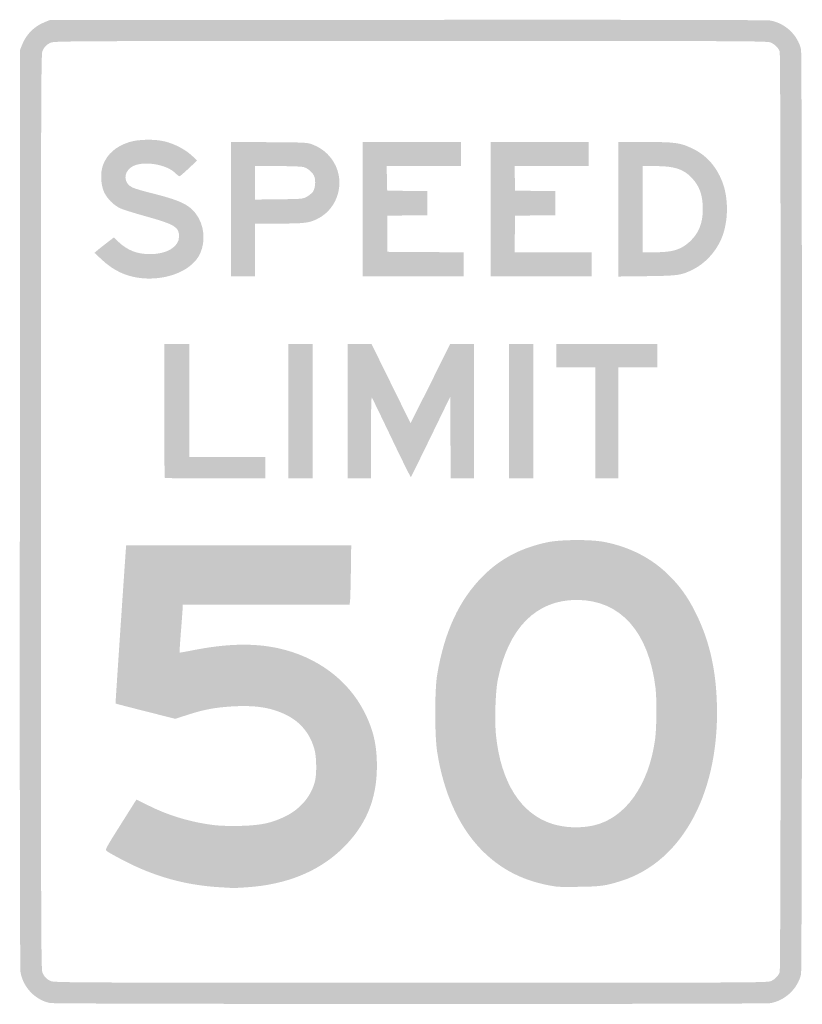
# Model space of a CAD drawing. Header units: inches. Extents: x -11.9 to 11.9, y -15 to 15.
import ezdxf

# ---------------------------------------------------------------- set-up
doc = ezdxf.new("R2010")
doc.units = ezdxf.units.IN
doc.header["$MEASUREMENT"] = 0

msp = doc.modelspace()

# ---------------------------------------------------------------- hatches: boundary and pattern name
h = msp.add_hatch(color=7)
edge = h.paths.add_edge_path()
edge.add_spline(control_points=[(-10.989, -14.969), (-11.438, -14.881), (-11.807, -14.5), (-11.893, -14.036), (-11.912, -13.936), (-11.919, -9.121), (-11.914, 0.099)], knot_values=[0, 0, 0, 0, 1, 1, 1, 2, 2, 2, 2], degree=3, periodic=0)
edge.add_line((-11.914, 0.099), (-11.907, 14.082))
edge.add_line((-11.907, 14.082), (-11.841, 14.244))
edge.add_spline(control_points=[(-11.841, 14.244), (-11.716, 14.555), (-11.476, 14.795), (-11.162, 14.921)], knot_values=[0, 0, 0, 0, 1, 1, 1, 1], degree=3, periodic=0)
edge.add_line((-11.162, 14.921), (-11.003, 14.986))
edge.add_line((-11.003, 14.986), (-0.099, 14.993))
edge.add_spline(control_points=[(-0.099, 14.993), (7.136, 14.998), (10.857, 14.991), (10.96, 14.972), (11.413, 14.889), (11.79, 14.532), (11.892, 14.09), (11.93, 13.923), (11.93, -13.923), (11.892, -14.09), (11.79, -14.531), (11.414, -14.887), (10.964, -14.972), (10.771, -15.008), (-10.804, -15.005), (-10.989, -14.969)], knot_values=[0, 0, 0, 0, 1, 1, 1, 2, 2, 2, 3, 3, 3, 4, 4, 4, 5, 5, 5, 5], degree=3, periodic=0)
edge = h.paths.add_edge_path(flags=0)
edge.add_spline(control_points=[(10.983, -14.297), (11.109, -14.232), (11.2, -14.138), (11.241, -14.031), (11.284, -13.918), (11.284, 13.918), (11.241, 14.031), (11.2, 14.138), (11.109, 14.232), (10.983, 14.297), (10.88, 14.349), (10.638, 14.35), (0.008, 14.35), (-10.479, 14.349), (-10.866, 14.347), (-10.975, 14.297), (-11.109, 14.235), (-11.169, 14.172), (-11.228, 14.032), (-11.267, 13.939), (-11.271, 12.47), (-11.271, 0), (-11.271, -12.47), (-11.267, -13.939), (-11.228, -14.032), (-11.169, -14.172), (-11.109, -14.235), (-10.975, -14.297), (-10.866, -14.347), (-10.479, -14.349), (0.008, -14.35), (10.638, -14.35), (10.88, -14.349), (10.983, -14.297)], knot_values=[0, 0, 0, 0, 1, 1, 1, 2, 2, 2, 3, 3, 3, 4, 4, 4, 5, 5, 5, 6, 6, 6, 7, 7, 7, 8, 8, 8, 9, 9, 9, 10, 10, 10, 11, 11, 11, 11], degree=3, periodic=0)
h = msp.add_hatch(color=7)
edge = h.paths.add_edge_path()
edge.add_spline(control_points=[(-8.193, 7.12), (-8.655, 7.162), (-9.047, 7.342), (-9.408, 7.677)], knot_values=[0, 0, 0, 0, 1, 1, 1, 1], degree=3, periodic=0)
edge.add_line((-9.408, 7.677), (-9.64, 7.893))
edge.add_line((-9.64, 7.893), (-9.545, 7.974))
edge.add_spline(control_points=[(-9.545, 7.974), (-9.492, 8.018), (-9.36, 8.123), (-9.25, 8.208)], knot_values=[0, 0, 0, 0, 1, 1, 1, 1], degree=3, periodic=0)
edge.add_line((-9.25, 8.208), (-9.051, 8.361))
edge.add_line((-9.051, 8.361), (-8.908, 8.226))
edge.add_spline(control_points=[(-8.908, 8.226), (-8.632, 7.968), (-8.339, 7.854), (-7.947, 7.853), (-7.432, 7.853), (-7.062, 8.077), (-7.062, 8.392), (-7.062, 8.683), (-7.194, 8.762), (-8.098, 9.012), (-8.437, 9.106), (-8.781, 9.215), (-8.862, 9.254), (-9.061, 9.35), (-9.253, 9.544), (-9.345, 9.74), (-9.451, 9.966), (-9.466, 10.339), (-9.38, 10.569), (-9.255, 10.902), (-8.992, 11.134), (-8.59, 11.265), (-8.318, 11.354), (-7.813, 11.365), (-7.5, 11.289), (-7.207, 11.217), (-6.877, 11.046), (-6.681, 10.865)], knot_values=[0, 0, 0, 0, 1, 1, 1, 2, 2, 2, 3, 3, 3, 4, 4, 4, 5, 5, 5, 6, 6, 6, 7, 7, 7, 8, 8, 8, 9, 9, 9, 9], degree=3, periodic=0)
edge.add_line((-6.681, 10.865), (-6.511, 10.707))
edge.add_line((-6.511, 10.707), (-6.766, 10.468))
edge.add_spline(control_points=[(-6.766, 10.468), (-6.905, 10.336), (-7.033, 10.228), (-7.05, 10.227), (-7.066, 10.226), (-7.115, 10.263), (-7.159, 10.308), (-7.445, 10.607), (-8.207, 10.716), (-8.519, 10.504), (-8.767, 10.335), (-8.752, 10.014), (-8.489, 9.887), (-8.423, 9.855), (-8.166, 9.778), (-7.92, 9.717), (-7.037, 9.496), (-6.767, 9.371), (-6.548, 9.081), (-6.297, 8.75), (-6.245, 8.256), (-6.42, 7.873), (-6.653, 7.365), (-7.402, 7.047), (-8.193, 7.12)], knot_values=[0, 0, 0, 0, 1, 1, 1, 2, 2, 2, 3, 3, 3, 4, 4, 4, 5, 5, 5, 6, 6, 6, 7, 7, 7, 8, 8, 8, 8], degree=3, periodic=0)
h = msp.add_hatch(color=7)
edge = h.paths.add_edge_path()
edge.add_line((-5.48, 9.225), (-5.48, 11.274))
edge.add_line((-5.48, 11.274), (-4.315, 11.265))
edge.add_spline(control_points=[(-4.315, 11.265), (-3.173, 11.257), (-3.147, 11.256), (-2.988, 11.191), (-2.747, 11.094), (-2.572, 10.963), (-2.423, 10.768), (-1.959, 10.158), (-2.172, 9.254), (-2.857, 8.922), (-3.101, 8.803), (-3.257, 8.785), (-4.027, 8.785)], knot_values=[0, 0, 0, 0, 1, 1, 1, 2, 2, 2, 3, 3, 3, 4, 4, 4, 4], degree=3, periodic=0)
edge.add_line((-4.027, 8.785), (-4.746, 8.785))
edge.add_line((-4.746, 8.785), (-4.746, 7.98))
edge.add_line((-4.746, 7.98), (-4.746, 7.175))
edge.add_line((-4.746, 7.175), (-5.113, 7.175))
edge.add_line((-5.113, 7.175), (-5.48, 7.175))
edge.add_line((-5.48, 7.175), (-5.48, 9.225))
edge = h.paths.add_edge_path(flags=0)
edge.add_spline(control_points=[(-3.166, 9.605), (-3.098, 9.643), (-3.017, 9.709), (-2.986, 9.751), (-2.917, 9.844), (-2.892, 10.073), (-2.936, 10.207), (-2.978, 10.332), (-3.128, 10.468), (-3.269, 10.507), (-3.33, 10.524), (-3.67, 10.536), (-4.061, 10.537)], knot_values=[0, 0, 0, 0, 1, 1, 1, 2, 2, 2, 3, 3, 3, 4, 4, 4, 4], degree=3, periodic=0)
edge.add_line((-4.061, 10.537), (-4.746, 10.537))
edge.add_line((-4.746, 10.537), (-4.746, 10.027))
edge.add_line((-4.746, 10.027), (-4.746, 9.516))
edge.add_line((-4.746, 9.516), (-4.018, 9.525))
edge.add_spline(control_points=[(-4.018, 9.525), (-3.302, 9.534), (-3.289, 9.535), (-3.166, 9.605)], knot_values=[0, 0, 0, 0, 1, 1, 1, 1], degree=3, periodic=0)
for points in [[(-1.469, 9.223), (-1.469, 11.271), (0.028, 11.271), (1.525, 11.271), (1.525, 10.904), (1.525, 10.537), (0.395, 10.537), (-0.736, 10.537), (-0.728, 10.162), (-0.72, 9.788), (-0.106, 9.781), (0.508, 9.773), (0.508, 9.407), (0.508, 9.041), (-0.106, 9.033), (-0.72, 9.025), (-0.72, 8.475), (-0.72, 7.924), (0.445, 7.916), (1.61, 7.909), (1.61, 7.542), (1.61, 7.175), (0.071, 7.175), (-1.469, 7.175), (-1.469, 9.223)], [(2.429, 9.223), (2.429, 11.271), (3.927, 11.271), (5.424, 11.271), (5.424, 10.904), (5.424, 10.537), (4.293, 10.537), (3.162, 10.537), (3.17, 10.162), (3.178, 9.788), (3.792, 9.781), (4.407, 9.773), (4.407, 9.407), (4.407, 9.041), (3.792, 9.033), (3.178, 9.025), (3.17, 8.468), (3.163, 7.91), (4.336, 7.91), (5.508, 7.91), (5.508, 7.542), (5.508, 7.175), (3.969, 7.175), (2.429, 7.175), (2.429, 9.223)], [(-3.729, 3.065), (-3.729, 5.113), (-3.362, 5.113), (-2.994, 5.113), (-2.994, 3.065), (-2.994, 1.017), (-3.362, 1.017), (-3.729, 1.017), (-3.729, 3.065)], [(2.994, 3.065), (2.994, 5.113), (3.362, 5.113), (3.729, 5.113), (3.729, 3.065), (3.729, 1.017), (3.362, 1.017), (2.994, 1.017), (2.994, 3.065)], [(5.621, 2.712), (5.621, 4.407), (5.028, 4.407), (4.435, 4.407), (4.435, 4.76), (4.435, 5.113), (5.975, 5.113), (7.514, 5.113), (7.514, 4.76), (7.514, 4.407), (6.921, 4.407), (6.328, 4.407), (6.328, 2.712), (6.328, 1.017), (5.975, 1.017), (5.621, 1.017), (5.621, 2.712)]]:
    msp.add_hatch(color=7).paths.add_polyline_path(points)
h = msp.add_hatch(color=7)
edge = h.paths.add_edge_path()
edge.add_line((6.328, 9.221), (6.328, 11.271))
edge.add_line((6.328, 11.271), (7.131, 11.271))
edge.add_spline(control_points=[(7.131, 11.271), (8.069, 11.271), (8.219, 11.25), (8.604, 11.061), (9.006, 10.863), (9.299, 10.537), (9.482, 10.084), (9.695, 9.556), (9.683, 8.817), (9.453, 8.297), (9.282, 7.91), (8.964, 7.569), (8.608, 7.39), (8.239, 7.206), (8.161, 7.195), (7.196, 7.182)], knot_values=[0, 0, 0, 0, 1, 1, 1, 2, 2, 2, 3, 3, 3, 4, 4, 4, 5, 5, 5, 5], degree=3, periodic=0)
edge.add_line((7.196, 7.182), (6.328, 7.171))
edge.add_line((6.328, 7.171), (6.328, 9.221))
edge = h.paths.add_edge_path(flags=0)
edge.add_spline(control_points=[(7.96, 7.952), (8.194, 8.007), (8.34, 8.085), (8.509, 8.243), (8.777, 8.494), (8.898, 8.798), (8.898, 9.22), (8.898, 9.646), (8.802, 9.923), (8.564, 10.176), (8.313, 10.445), (8.031, 10.537), (7.452, 10.537)], knot_values=[0, 0, 0, 0, 1, 1, 1, 2, 2, 2, 3, 3, 3, 4, 4, 4, 4], degree=3, periodic=0)
edge.add_line((7.452, 10.537), (7.062, 10.537))
edge.add_line((7.062, 10.537), (7.062, 9.223))
edge.add_line((7.062, 9.223), (7.062, 7.91))
edge.add_line((7.062, 7.91), (7.422, 7.91))
edge.add_spline(control_points=[(7.422, 7.91), (7.64, 7.91), (7.853, 7.927), (7.96, 7.952)], knot_values=[0, 0, 0, 0, 1, 1, 1, 1], degree=3, periodic=0)
h = msp.add_hatch(color=7)
edge = h.paths.add_edge_path()
edge.add_spline(control_points=[(-7.495, 1.036), (-7.506, 1.046), (-7.514, 1.968), (-7.514, 3.084)], knot_values=[0, 0, 0, 0, 1, 1, 1, 1], degree=3, periodic=0)
edge.add_line((-7.514, 3.084), (-7.514, 5.113))
edge.add_line((-7.514, 5.113), (-7.133, 5.113))
edge.add_line((-7.133, 5.113), (-6.751, 5.113))
edge.add_line((-6.751, 5.113), (-6.751, 3.39))
edge.add_line((-6.751, 3.39), (-6.751, 1.667))
edge.add_line((-6.751, 1.667), (-5.593, 1.667))
edge.add_line((-5.593, 1.667), (-4.435, 1.667))
edge.add_line((-4.435, 1.667), (-4.435, 1.342))
edge.add_line((-4.435, 1.342), (-4.435, 1.017))
edge.add_line((-4.435, 1.017), (-5.956, 1.017))
edge.add_spline(control_points=[(-5.956, 1.017), (-6.792, 1.017), (-7.485, 1.025), (-7.495, 1.036)], knot_values=[0, 0, 0, 0, 1, 1, 1, 1], degree=3, periodic=0)
h = msp.add_hatch(color=7)
edge = h.paths.add_edge_path()
edge.add_line((-1.921, 3.065), (-1.921, 5.113))
edge.add_line((-1.921, 5.113), (-1.558, 5.113))
edge.add_line((-1.558, 5.113), (-1.196, 5.113))
edge.add_line((-1.196, 5.113), (-0.601, 3.905))
edge.add_line((-0.601, 3.905), (-0.007, 2.698))
edge.add_line((-0.007, 2.698), (0.597, 3.905))
edge.add_line((0.597, 3.905), (1.2, 5.113))
edge.add_line((1.2, 5.113), (1.561, 5.113))
edge.add_line((1.561, 5.113), (1.921, 5.113))
edge.add_line((1.921, 5.113), (1.921, 3.065))
edge.add_line((1.921, 3.065), (1.921, 1.017))
edge.add_line((1.921, 1.017), (1.568, 1.017))
edge.add_line((1.568, 1.017), (1.215, 1.017))
edge.add_line((1.215, 1.017), (1.208, 2.263))
edge.add_line((1.208, 2.263), (1.201, 3.508))
edge.add_line((1.201, 3.508), (0.609, 2.289))
edge.add_spline(control_points=[(0.609, 2.289), (0.284, 1.619), (0.01, 1.066), (0.001, 1.06), (-0.009, 1.054), (-0.275, 1.592), (-0.592, 2.255), (-0.908, 2.918), (-1.177, 3.473), (-1.191, 3.487), (-1.204, 3.502), (-1.215, 2.955), (-1.215, 2.266)], knot_values=[0, 0, 0, 0, 1, 1, 1, 2, 2, 2, 3, 3, 3, 4, 4, 4, 4], degree=3, periodic=0)
edge.add_line((-1.215, 2.266), (-1.215, 1.017))
edge.add_line((-1.215, 1.017), (-1.568, 1.017))
edge.add_line((-1.568, 1.017), (-1.921, 1.017))
edge.add_line((-1.921, 1.017), (-1.921, 3.065))
h = msp.add_hatch(color=7)
edge = h.paths.add_edge_path()
edge.add_spline(control_points=[(4.449, -11.423), (3.476, -11.282), (2.736, -10.913), (2.112, -10.258), (1.445, -9.557), (0.991, -8.532), (0.801, -7.302), (0.726, -6.818), (0.726, -5.438), (0.8, -4.986), (1.016, -3.671), (1.47, -2.687), (2.197, -1.959), (2.728, -1.428), (3.349, -1.101), (4.153, -0.929), (4.55, -0.844), (5.461, -0.836), (5.876, -0.914), (6.663, -1.061), (7.351, -1.416), (7.881, -1.948), (8.229, -2.297), (8.462, -2.632), (8.702, -3.121), (9.073, -3.883), (9.269, -4.682), (9.319, -5.638), (9.465, -8.453), (8.32, -10.652), (6.398, -11.252), (5.934, -11.397), (5.781, -11.418), (5.141, -11.427), (4.807, -11.431), (4.496, -11.43), (4.449, -11.423)], knot_values=[0, 0, 0, 0, 1, 1, 1, 2, 2, 2, 3, 3, 3, 4, 4, 4, 5, 5, 5, 6, 6, 6, 7, 7, 7, 8, 8, 8, 9, 9, 9, 10, 10, 10, 11, 11, 11, 12, 12, 12, 12], degree=3, periodic=0)
edge = h.paths.add_edge_path(flags=0)
edge.add_spline(control_points=[(5.565, -9.558), (6.534, -9.344), (7.258, -8.329), (7.445, -6.923), (7.492, -6.572), (7.498, -5.709), (7.457, -5.366), (7.25, -3.652), (6.383, -2.684), (5.056, -2.684), (3.821, -2.684), (2.974, -3.537), (2.652, -5.109), (2.579, -5.464), (2.55, -6.36), (2.596, -6.811), (2.745, -8.25), (3.352, -9.205), (4.312, -9.51), (4.689, -9.629), (5.16, -9.648), (5.565, -9.558)], knot_values=[0, 0, 0, 0, 1, 1, 1, 2, 2, 2, 3, 3, 3, 4, 4, 4, 5, 5, 5, 6, 6, 6, 7, 7, 7, 7], degree=3, periodic=0)
h = msp.add_hatch(color=7)
edge = h.paths.add_edge_path()
edge.add_spline(control_points=[(-5.833, -11.439), (-6.74, -11.385), (-7.564, -11.18), (-8.392, -10.802), (-8.659, -10.68), (-9.145, -10.422), (-9.263, -10.339), (-9.323, -10.297), (-9.317, -10.286), (-8.842, -9.531)], knot_values=[0, 0, 0, 0, 1, 1, 1, 2, 2, 2, 3, 3, 3, 3], degree=3, periodic=0)
edge.add_line((-8.842, -9.531), (-8.36, -8.766))
edge.add_line((-8.36, -8.766), (-7.982, -8.955))
edge.add_spline(control_points=[(-7.982, -8.955), (-7.368, -9.263), (-6.667, -9.469), (-5.962, -9.55), (-5.78, -9.57), (-5.471, -9.578), (-5.157, -9.569), (-4.546, -9.551), (-4.234, -9.483), (-3.815, -9.276), (-3.346, -9.045), (-3.008, -8.63), (-2.912, -8.17), (-2.868, -7.956), (-2.875, -7.503), (-2.925, -7.288), (-3.043, -6.788), (-3.356, -6.398), (-3.817, -6.178), (-4.28, -5.957), (-4.759, -5.886), (-5.48, -5.932), (-5.982, -5.964), (-6.328, -6.031), (-6.815, -6.19)], knot_values=[0, 0, 0, 0, 1, 1, 1, 2, 2, 2, 3, 3, 3, 4, 4, 4, 5, 5, 5, 6, 6, 6, 7, 7, 7, 8, 8, 8, 8], degree=3, periodic=0)
edge.add_line((-6.815, -6.19), (-7.176, -6.308))
edge.add_line((-7.176, -6.308), (-8.083, -6.079))
edge.add_spline(control_points=[(-8.083, -6.079), (-8.582, -5.952), (-8.994, -5.846), (-8.998, -5.841), (-9.003, -5.835), (-8.682, -1.058), (-8.674, -1.024), (-8.673, -1.02), (-7.13, -1.017), (-5.244, -1.017)], knot_values=[0, 0, 0, 0, 1, 1, 1, 2, 2, 2, 3, 3, 3, 3], degree=3, periodic=0)
edge.add_line((-5.244, -1.017), (-1.816, -1.017))
edge.add_line((-1.816, -1.017), (-1.827, -1.829))
edge.add_spline(control_points=[(-1.827, -1.829), (-1.833, -2.276), (-1.845, -2.683), (-1.853, -2.733)], knot_values=[0, 0, 0, 0, 1, 1, 1, 1], degree=3, periodic=0)
edge.add_line((-1.853, -2.733), (-1.867, -2.825))
edge.add_line((-1.867, -2.825), (-4.408, -2.825))
edge.add_line((-4.408, -2.825), (-6.949, -2.825))
edge.add_line((-6.949, -2.825), (-6.951, -2.903))
edge.add_spline(control_points=[(-6.951, -2.903), (-6.952, -2.945), (-6.975, -3.273), (-7.004, -3.63), (-7.032, -3.987), (-7.051, -4.284), (-7.047, -4.289), (-7.042, -4.294), (-6.876, -4.265), (-6.676, -4.225), (-5.627, -4.015), (-4.798, -3.993), (-4.047, -4.155), (-2.872, -4.41), (-1.921, -5.111), (-1.42, -6.091), (-1.142, -6.635), (-1.033, -7.104), (-1.033, -7.754), (-1.034, -8.777), (-1.382, -9.591), (-2.116, -10.29), (-2.83, -10.969), (-3.802, -11.36), (-4.976, -11.44), (-5.199, -11.456), (-5.4, -11.466), (-5.424, -11.464), (-5.447, -11.462), (-5.631, -11.451), (-5.833, -11.439)], knot_values=[0, 0, 0, 0, 1, 1, 1, 2, 2, 2, 3, 3, 3, 4, 4, 4, 5, 5, 5, 6, 6, 6, 7, 7, 7, 8, 8, 8, 9, 9, 9, 10, 10, 10, 10], degree=3, periodic=0)

doc.saveas('drawing.dxf')
